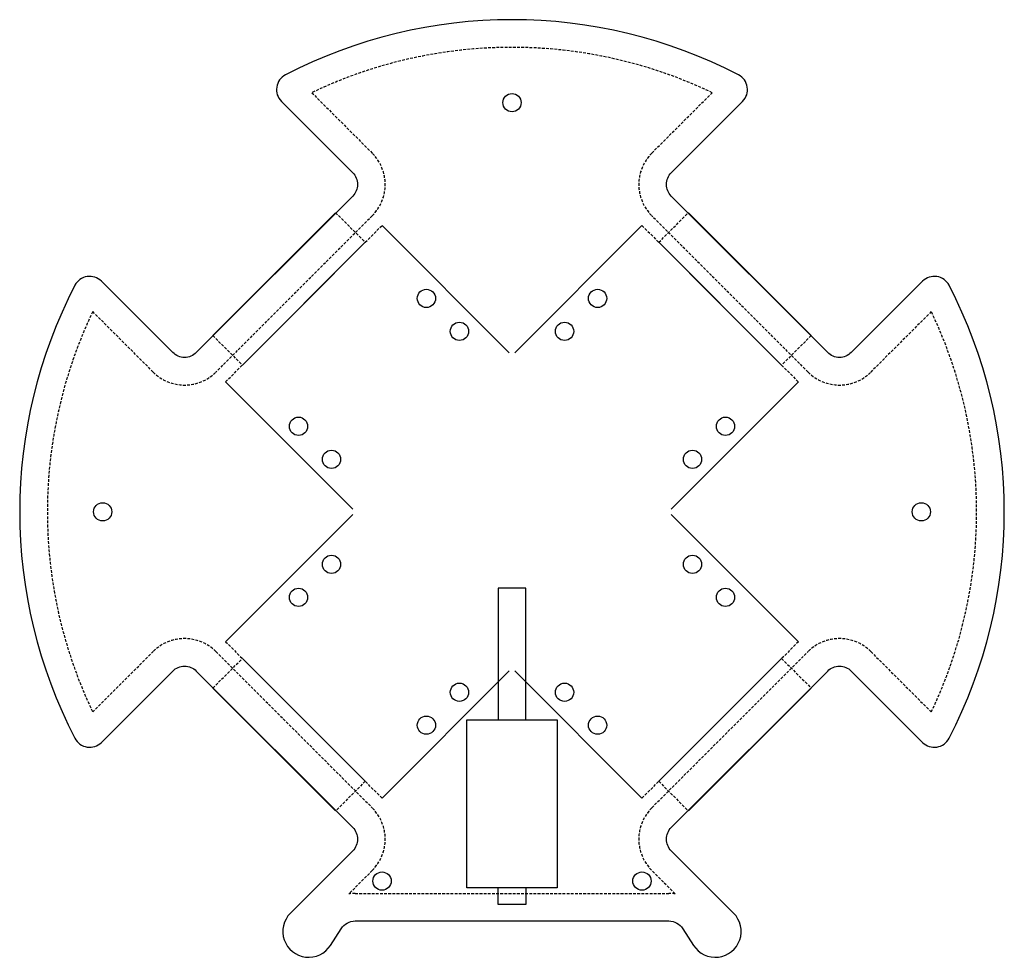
# Model space of a CAD drawing. Header units: millimetres. Extents: x -89 to 89, y -81 to 89.
import ezdxf

# ---------------------------------------------------------------- set-up
doc = ezdxf.new("R2010")
doc.units = ezdxf.units.MM
doc.linetypes.add('DASHED', pattern=[0.75, 0.5, -0.25])
doc.layers.get('0').update_dxf_attribs({"linetype": 'CONTINUOUS'})
doc.layers.add('1', color=7, linetype='DASHED')

msp = doc.modelspace()

# ---------------------------------------------------------------- linework, layer by layer
for p, q in [((-31.88, 54.09), (-54.09, 31.88)), ((54.09, 31.88), (31.88, 54.09)), ((-23.49, 51.78), (-0.5, 28.78)), ((23.49, 51.78), (0.5, 28.78)), ((-51.78, 23.49), (-28.78, 0.5)), ((51.78, 23.49), (28.78, 0.5)), ((-51.78, -23.49), (-28.78, -0.5)), ((51.78, -23.49), (28.78, -0.5)), ((-2.5, -13.8), (-2.5, -37.6)), ((2.5, -13.8), (-2.5, -13.8)), ((2.5, -37.6), (2.5, -13.8)), ((-23.49, -51.78), (-0.5, -28.78)), ((23.49, -51.78), (0.5, -28.78)), ((-54.09, -31.88), (-31.88, -54.09)), ((31.88, -54.09), (54.09, -31.88)), ((-2.5, -71), (-2.5, -68)), ((2.5, -68), (2.5, -71)), ((2.5, -71), (-2.5, -71))]:
    msp.add_line(p, q)
msp.add_lwpolyline([(-74.23, 41.7, 0.507314), (-79.01, 40.96, 0.243798), (-79.01, -40.96, 0.507314), (-74.23, -41.7), (-61.32, -28.8, -0.414214), (-57.08, -28.8), (-28.8, -57.08, -0.414214), (-28.8, -61.32), (-40.06, -72.59, 1.114867), (-32.82, -78.41), (-30.88, -75.39, -0.255993), (-28.36, -74), (28.36, -74, -0.255993), (30.88, -75.39), (32.82, -78.41, 1.114872), (40.06, -72.59), (28.8, -61.32, -0.414214), (28.8, -57.08), (57.08, -28.8, -0.414214), (61.32, -28.8), (74.23, -41.7, 0.507314), (79.01, -40.96, 0.243798), (79.01, 40.96, 0.507314), (74.23, 41.7), (61.32, 28.8, -0.414214), (57.08, 28.8), (28.8, 57.08, -0.414214), (28.8, 61.32), (41.7, 74.23, 0.507314), (40.96, 79.01, 0.243798), (-40.96, 79.01, 0.507314), (-41.7, 74.23), (-28.8, 61.32, -0.414214), (-28.8, 57.08), (-57.08, 28.8, -0.414214), (-61.32, 28.8)], format="xyb", close=True)
for points in [[(-37.63, 37.63), (-26.53, 48.74), (-48.74, 26.53)], [(37.63, 37.63), (48.74, 26.53), (26.53, 48.74)], [(-48.74, -26.53), (-37.63, -37.63), (-26.53, -48.74)], [(37.63, -37.63), (26.53, -48.74), (48.74, -26.53)], [(-8.15, -68), (-8.15, -37.6), (8.15, -37.6), (8.15, -68)]]:
    msp.add_lwpolyline(points, close=True)
for centre in [(0, 74), (-15.47, 38.59), (15.47, 38.59), (-9.5, 32.63), (9.5, 32.63), (-38.59, 15.47), (38.59, 15.47), (-32.63, 9.5), (32.63, 9.5), (-74, 0), (74, 0), (-32.63, -9.5), (32.63, -9.5), (-38.59, -15.47), (38.59, -15.47), (-9.5, -32.63), (9.5, -32.63), (-15.47, -38.59), (15.47, -38.59), (-23.49, -66.78), (23.49, -66.78)]:
    msp.add_circle(centre, 1.65)
at = {"layer": '1'}
for p, q in [((-36.2, 75.8), (-25.26, 64.86)), ((25.26, 64.86), (36.2, 75.8)), ((-25.26, 53.54), (-53.54, 25.26)), ((-31.88, 54.09), (-26.53, 48.74)), ((53.54, 25.26), (25.26, 53.54)), ((26.53, 48.74), (31.88, 54.09)), ((-26.53, 48.74), (-23.49, 51.78)), ((23.49, 51.78), (26.53, 48.74)), ((-64.86, 25.26), (-75.8, 36.2)), ((75.8, 36.2), (64.86, 25.26)), ((-54.09, 31.88), (-48.74, 26.53)), ((54.09, 31.88), (48.74, 26.53)), ((-51.78, 23.49), (-48.74, 26.53)), ((48.74, 26.53), (51.78, 23.49)), ((-51.78, -23.49), (-48.74, -26.53)), ((51.78, -23.49), (48.74, -26.53)), ((-75.8, -36.2), (-64.86, -25.26)), ((-54.09, -31.88), (-48.74, -26.53)), ((-53.54, -25.26), (-25.26, -53.54)), ((25.26, -53.54), (53.54, -25.26)), ((48.74, -26.53), (54.09, -31.88)), ((64.86, -25.26), (75.8, -36.2)), ((-26.53, -48.74), (-31.88, -54.09)), ((-23.49, -51.78), (-26.53, -48.74)), ((23.49, -51.78), (26.53, -48.74)), ((26.53, -48.74), (31.88, -54.09)), ((-25.26, -64.86), (-29.48, -69.08)), ((29.48, -69.08), (25.26, -64.86)), ((-28.36, -69), (28.36, -69))]:
    msp.add_line(p, q, dxfattribs=at)
for centre, radius, start, end in [((0, 0), 84, 64.4712, 115.5288), ((-30.92, 59.2), 8, -45, 45), ((30.92, 59.2), 8, 135, 225), ((0, 0), 84, 154.4712, 205.5288), ((0, 0), 84, -25.5288, 25.5288), ((-59.2, 30.92), 8, 225, 315), ((59.2, 30.92), 8, 225, 315), ((-59.2, -30.92), 8, 45, 135), ((59.2, -30.92), 8, 45, 135), ((-30.92, -59.2), 8, -45, 45), ((30.92, -59.2), 8, 135, 225), ((-28.36, -77), 8, 90, 98.0856), ((28.36, -77), 8, 81.9144, 90)]:
    msp.add_arc(centre, radius, start, end, dxfattribs=at)

doc.saveas('drawing.dxf')
